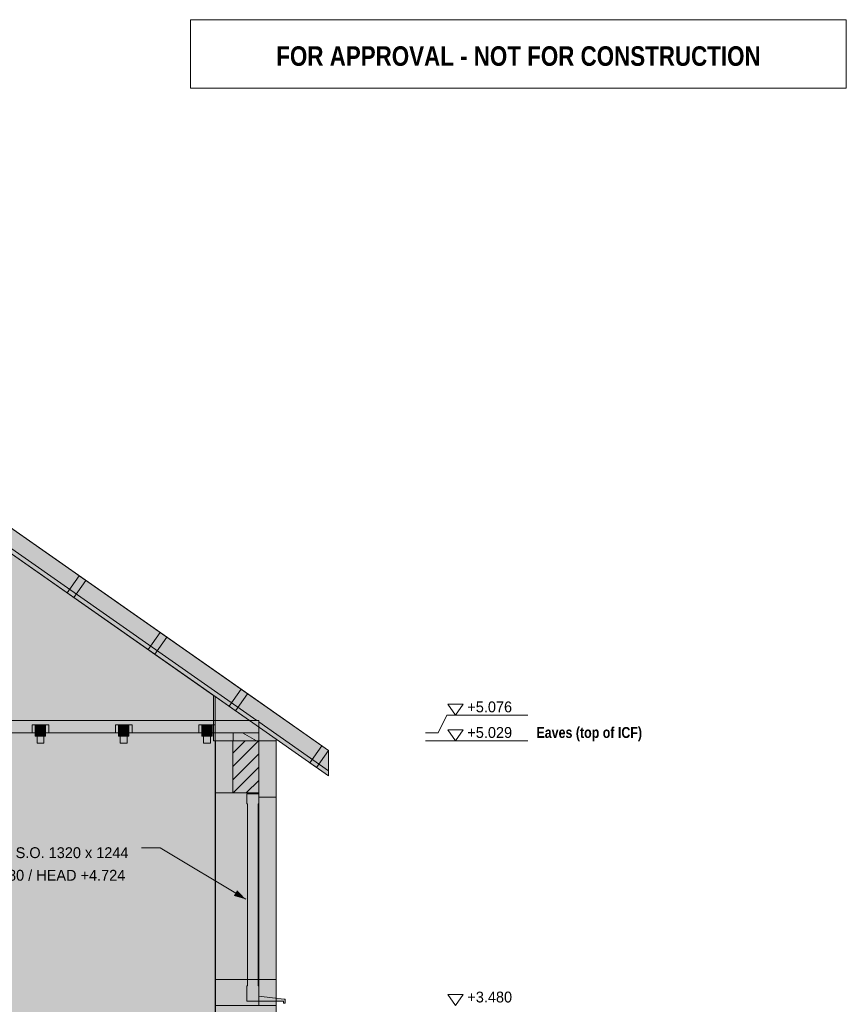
# Model space of a CAD drawing. Header units: millimetres. Extents: x -2519 to 11331, y -3814 to 9252.
# Tile 14 of 14: x 6490 to 11331, y 3487 to 9252. Entities that reach past the tile are written whole.
import ezdxf
from ezdxf.enums import TextEntityAlignment as Align

# ---------------------------------------------------------------- set-up
doc = ezdxf.new("R2010")
doc.units = ezdxf.units.MM
for name, color, linetype in [('FILL-C_BDBDBF', 7, 'Continuous'), ('FILL-C_CCB294', 7, 'Continuous'), ('FILL-EPS', 7, 'Continuous'), ('FILL-INK', 7, 'Continuous'), ('FILL-TIMBER', 7, 'Continuous'), ('FILL-WHITE', 7, 'Continuous'), ('LINE-CORE', 7, 'Continuous'), ('LINE-INK', 7, 'Continuous'), ('LINE-RED', 7, 'Continuous'), ('LINE-STEEL_GREY', 7, 'Continuous'), ('LINE-TIMBER_DK', 7, 'Continuous'), ('TEXT-INK', 7, 'Continuous'), ('TEXT-RED', 7, 'Continuous'), ('TEXT-STEEL', 7, 'Continuous')]:
    doc.layers.add(name, color=color, linetype=linetype)
doc.styles.add('OpenSansCondensed-Bold', font='OpenSansCondensed-Bold.ttf')

msp = doc.modelspace()

# ---------------------------------------------------------------- hatches: boundary and pattern name
at = {"layer": 'FILL-C_BDBDBF', "true_color": 0xbdbdbf}
h = msp.add_hatch(color=9, dxfattribs=at)
h.dxf.hatch_style = 1
h.paths.add_polyline_path([(7889.9, 5029.2), (7889.9, 4724.9), (7752.7, 4724.9), (7737.5, 4724.9), (7737.5, 5029.2), (7874.3, 5029.2)])
at = {"layer": 'FILL-C_CCB294', "true_color": 0xccb294}
h = msp.add_hatch(color=253, dxfattribs=at)
h.dxf.hatch_style = 1
h.paths.add_polyline_path([(7739.9, 5029.2), (7739.9, 5060.8), (7739.9, 5076), (7788.5, 5076), (7889.9, 5076), (7889.9, 5044.4), (7889.9, 5029.2), (7841.2, 5029.2)])
h = msp.add_hatch(color=253, dxfattribs=at)
h.dxf.hatch_style = 1
h.paths.add_polyline_path([(7739.9, 5029.2), (7739.9, 5060.8), (7739.9, 5076), (7788.5, 5076), (7889.9, 5076), (7889.9, 5044.4), (7889.9, 5029.2), (7841.2, 5029.2)])
at = {"layer": 'FILL-EPS', "true_color": 0xccffff}
h = msp.add_hatch(color=7, dxfattribs=at)
h.dxf.hatch_style = 1
h.paths.add_polyline_path([(7737.5, 5029.2), (7737.5, 4724.9), (7635.9, 4724.9), (7635.9, 4746.3), (7635.9, 4791.1), (7635.9, 4811.8), (7635.9, 5029.2)])
h = msp.add_hatch(color=7, dxfattribs=at)
h.dxf.hatch_style = 1
h.paths.add_polyline_path([(7991.5, 4699.9), (7936.8, 4699.9), (7891, 4699.9), (7891, 4711.1), (7891, 4724.9), (7889.9, 4724.9), (7889.9, 5029.2), (7991.5, 5029.2), (7991.5, 4913.2), (7991.5, 4902.7), (7991.5, 4878.2), (7991.5, 4851.8), (7991.5, 4749.2)])
at = {"layer": 'FILL-INK', "true_color": 0x1a1a1f}
h = msp.add_hatch(color=250, dxfattribs=at)
h.dxf.hatch_style = 1
h.paths.add_polyline_path([(7813.7, 4102.3), (7743.9, 4122), (7763.5, 4154.6)])
at = {"layer": 'FILL-TIMBER', "true_color": 0xedd6a8}
h = msp.add_hatch(color=41, dxfattribs=at)
h.dxf.hatch_style = 1
h.paths.add_polyline_path([(7823.7, 3595.2), (7823.7, 3668.3), (7823.7, 3670.2), (7823.7, 4417.2), (7823.7, 4584.9), (7823.7, 4658), (7823.7, 4659.9), (7819.7, 4659.9), (7819.7, 4687.4), (7819.7, 4719.9), (7857.7, 4719.9), (7889.7, 4719.9), (7889.7, 4692.4), (7889.7, 4659.9), (7885.7, 4659.9), (7885.7, 4586.8), (7885.7, 4584.9), (7885.7, 3837.9), (7885.7, 3670.2), (7885.7, 3597.1), (7885.7, 3595.2), (7889.7, 3595.2), (7889.7, 3567.8), (7889.7, 3535.2), (7970.7, 3525.4), (8038.7, 3517.2), (8042, 3517.2), (8044.7, 3517.2), (8044.7, 3506.2), (8044.7, 3493.2), (8039.3, 3493.2), (8034.7, 3493.2), (8034.7, 3498.7), (8034.7, 3505.2), (7917.8, 3505.2), (7819.7, 3505.2), (7819.7, 3518.9), (7819.7, 3535.2), (7819.7, 3562.7), (7819.7, 3595.2)])
at = {"layer": 'FILL-WHITE', "true_color": 0xffffff}
h = msp.add_hatch(color=7, dxfattribs=at)
h.dxf.hatch_style = 1
h.paths.add_polyline_path([(3995.7, 7836.9), (3995.7, 7985.8), (8298.5, 4973), (8298.5, 4824.1), (3995.7, 7836.9)])
h = msp.add_hatch(color=7, dxfattribs=at)
h.dxf.hatch_style = 1
h.paths.add_polyline_path([(3995.7, 7836.9), (3995.7, 7985.8), (8298.5, 4973), (8298.5, 4824.1), (3995.7, 7836.9)])
h = msp.add_hatch(color=7, dxfattribs=at)
h.dxf.hatch_style = 1
h.paths.add_polyline_path([(3995.7, 7836.9), (3995.7, 7985.8), (8298.5, 4973), (8298.5, 4824.1), (3995.7, 7836.9)])
h = msp.add_hatch(color=7, dxfattribs=at)
h.dxf.hatch_style = 1
h.paths.add_polyline_path([(3995.7, 7836.9), (3995.7, 7985.8), (8298.5, 4973), (8298.5, 4824.1), (3995.7, 7836.9)])
h = msp.add_hatch(color=7, dxfattribs=at)
h.dxf.hatch_style = 1
h.paths.add_polyline_path([(3995.7, 7985.8), (7889.9, 5259.1), (8298.5, 4973), (8298.5, 4854.6), (7889.9, 5140.7), (7889.9, 5148), (7879.4, 5148), (3995.7, 7867.4), (3995.7, 7985.8)])
h = msp.add_hatch(color=7, dxfattribs=at)
h.dxf.hatch_style = 1
h.paths.add_polyline_path([(7889.9, 5259.1), (7889.9, 5259.1), (7889.9, 5259.1), (8298.5, 4973), (8298.5, 4973), (8298.5, 4854.6), (7889.9, 5140.7), (7889.9, 5148), (7879.4, 5148), (3995.7, 7867.4), (3995.7, 7985.8)])
h = msp.add_hatch(color=7, dxfattribs=at)
h.dxf.hatch_style = 1
h.paths.add_polyline_path([(3995.7, 7985.8), (7889.9, 5259.1), (8298.5, 4973), (8298.5, 4854.6), (7889.9, 5140.7), (7889.9, 5148), (7879.4, 5148), (3995.7, 7867.4), (3995.7, 7985.8)])
h = msp.add_hatch(color=7, dxfattribs=at)
h.dxf.hatch_style = 1
h.paths.add_polyline_path([(7889.9, 5259.1), (7889.9, 5259.1), (7889.9, 5259.1), (8298.5, 4973), (8298.5, 4973), (8298.5, 4854.6), (7889.9, 5140.7), (7889.9, 5148), (7879.4, 5148), (3995.7, 7867.4), (3995.7, 7985.8)])
h = msp.add_hatch(color=7, dxfattribs=at)
h.dxf.hatch_style = 1
h.paths.add_polyline_path([(3995.7, 7985.8), (7889.9, 5259.1), (8298.5, 4973), (8298.5, 4854.6), (7889.9, 5140.7), (7889.9, 5148), (7879.4, 5148), (3995.7, 7867.4), (3995.7, 7985.8)])
h = msp.add_hatch(color=7, dxfattribs=at)
h.dxf.hatch_style = 1
h.paths.add_polyline_path([(7889.9, 5259.1), (7889.9, 5259.1), (7889.9, 5259.1), (8298.5, 4973), (8298.5, 4973), (8298.5, 4854.6), (7889.9, 5140.7), (7889.9, 5148), (7879.4, 5148), (3995.7, 7867.4), (3995.7, 7985.8)])
h = msp.add_hatch(color=7, dxfattribs=at)
h.dxf.hatch_style = 1
h.paths.add_polyline_path([(3995.7, 7985.8), (7889.9, 5259.1), (8298.5, 4973), (8298.5, 4854.6), (7889.9, 5140.7), (7889.9, 5148), (7879.4, 5148), (3995.7, 7867.4), (3995.7, 7985.8)])
h = msp.add_hatch(color=7, dxfattribs=at)
h.dxf.hatch_style = 1
h.paths.add_polyline_path([(7889.9, 5259.1), (7889.9, 5259.1), (7889.9, 5259.1), (8298.5, 4973), (8298.5, 4973), (8298.5, 4854.6), (7889.9, 5140.7), (7889.9, 5148), (7879.4, 5148), (3995.7, 7867.4), (3995.7, 7985.8)])
h = msp.add_hatch(color=7, dxfattribs=at)
h.dxf.hatch_style = 1
h.paths.add_polyline_path([(3995.7, 7985.8), (7889.9, 5259.1), (8298.5, 4973), (8298.5, 4854.6), (7889.9, 5140.7), (7889.9, 5148), (7879.4, 5148), (3995.7, 7867.4), (3995.7, 7985.8)])
h = msp.add_hatch(color=7, dxfattribs=at)
h.dxf.hatch_style = 1
h.paths.add_polyline_path([(7889.9, 5259.1), (7889.9, 5259.1), (7889.9, 5259.1), (8298.5, 4973), (8298.5, 4973), (8298.5, 4854.6), (7889.9, 5140.7), (7889.9, 5148), (7879.4, 5148), (3995.7, 7867.4), (3995.7, 7985.8)])
h = msp.add_hatch(color=7, dxfattribs=at)
h.dxf.hatch_style = 1
h.paths.add_polyline_path([(3995.7, 7985.8), (7889.9, 5259.1), (8298.5, 4973), (8298.5, 4854.6), (7889.9, 5140.7), (7889.9, 5148), (7879.4, 5148), (3995.7, 7867.4), (3995.7, 7985.8)])
h = msp.add_hatch(color=7, dxfattribs=at)
h.dxf.hatch_style = 1
h.paths.add_polyline_path([(7889.9, 5259.1), (7889.9, 5259.1), (7889.9, 5259.1), (8298.5, 4973), (8298.5, 4973), (8298.5, 4854.6), (7889.9, 5140.7), (7889.9, 5148), (7879.4, 5148), (3995.7, 7867.4), (3995.7, 7985.8)])
h = msp.add_hatch(color=7, dxfattribs=at)
h.dxf.hatch_style = 1
h.paths.add_polyline_path([(355.9, 5288.2), (3903.7, 7772.4), (4087.8, 7772.4), (4203.3, 7691.6), (4203.5, 7691.4), (4203.8, 7691.6), (4204.9, 7690.4), (7635.6, 5288.2), (7635.6, 2743.2), (355.9, 2743.2)])
h = msp.add_hatch(color=7, dxfattribs=at)
h.dxf.hatch_style = 1
h.paths.add_polyline_path([(355.9, 5029.2), (365.8, 5029.2), (365.8, 5295.2), (3903.7, 7772.4), (4087.8, 7772.4), (4213.5, 7684.4), (4431.4, 7531.9), (4431.6, 7531.7), (4431.7, 7531.7), (4433, 7530.7), (4433, 7530.7), (4433, 7530.7), (7625.7, 5295.2), (7625.7, 5029.2), (7635.6, 5029.2), (7635.6, 2743.2), (355.9, 2743.2)])
h = msp.add_hatch(color=7, dxfattribs=at)
h.dxf.hatch_style = 1
h.paths.add_polyline_path([(6768.6, 5895.3), (6838.6, 5995.2), (6877.1, 5968.3), (6807.1, 5868.4)])
h = msp.add_hatch(color=7, dxfattribs=at)
h.dxf.hatch_style = 1
h.paths.add_polyline_path([(6768.6, 5895.3), (6838.6, 5995.2), (6877.1, 5968.3), (6807.1, 5868.4)])
h = msp.add_hatch(color=7, dxfattribs=at)
h.dxf.hatch_style = 1
h.paths.add_polyline_path([(7242.4, 5563.5), (7312.4, 5663.5), (7350.9, 5636.5), (7280.9, 5536.6)])
h = msp.add_hatch(color=7, dxfattribs=at)
h.dxf.hatch_style = 1
h.paths.add_polyline_path([(7242.4, 5563.5), (7312.4, 5663.5), (7350.9, 5636.5), (7280.9, 5536.6)])
h = msp.add_hatch(color=7, dxfattribs=at)
h.dxf.hatch_style = 1
h.paths.add_polyline_path([(7716.2, 5231.8), (7786.2, 5331.7), (7824.7, 5304.8), (7754.7, 5204.8)])
h = msp.add_hatch(color=7, dxfattribs=at)
h.dxf.hatch_style = 1
h.paths.add_polyline_path([(7716.2, 5231.8), (7786.2, 5331.7), (7824.7, 5304.8), (7754.7, 5204.8)])
h = msp.add_hatch(color=7, dxfattribs=at)
h.dxf.hatch_style = 1
h.paths.add_polyline_path([(7625.7, 5295.2), (7635.6, 5288.2), (7635.6, 5029.2), (7625.7, 5029.2), (7625.7, 5295.2)])
h = msp.add_hatch(color=7, dxfattribs=at)
h.dxf.hatch_style = 1
h.paths.add_polyline_path([(7635.6, 5288.2), (7991.5, 5039), (7991.5, 5039), (7991.5, 5039.1), (7991.5, 5039), (7991.5, 2743.2), (7635.6, 2743.2), (7635.6, 4213.4)])
h = msp.add_hatch(color=7, dxfattribs=at)
h.dxf.hatch_style = 1
h.paths.add_polyline_path([(7991.5, 5039), (7991.5, 5029.2), (7635.6, 5029.2), (7635.6, 5288.2)])
h = msp.add_hatch(color=7, dxfattribs=at)
h.dxf.hatch_style = 1
h.paths.add_polyline_path([(101.6, 5148), (7889.9, 5148), (7889.9, 5076), (101.6, 5076)])
h = msp.add_hatch(color=7, dxfattribs=at)
h.dxf.hatch_style = 1
h.paths.add_polyline_path([(101.6, 5148), (7889.9, 5148), (7889.9, 5076), (101.6, 5076)])
h = msp.add_hatch(color=7, dxfattribs=at)
h.dxf.hatch_style = 1
h.paths.add_polyline_path([(101.6, 5148), (7889.9, 5148), (7889.9, 5076), (101.6, 5076)])
h = msp.add_hatch(color=7, dxfattribs=at)
h.dxf.hatch_style = 1
h.paths.add_polyline_path([(101.6, 5148), (7889.9, 5148), (7889.9, 5076), (101.6, 5076)])
h = msp.add_hatch(color=7, dxfattribs=at)
h.dxf.hatch_style = 1
h.paths.add_polyline_path([(101.6, 5148), (7889.9, 5148), (7889.9, 5076), (101.6, 5076)])
h = msp.add_hatch(color=7, dxfattribs=at)
h.dxf.hatch_style = 1
h.paths.add_polyline_path([(101.6, 5148), (7889.9, 5148), (7889.9, 5076), (101.6, 5076)])
h = msp.add_hatch(color=7, dxfattribs=at)
h.dxf.hatch_style = 1
h.paths.add_polyline_path([(101.6, 5148), (7889.9, 5148), (7889.9, 5076), (101.6, 5076)])
h = msp.add_hatch(color=7, dxfattribs=at)
h.dxf.hatch_style = 1
h.paths.add_polyline_path([(101.6, 5148), (7889.9, 5148), (7889.9, 5076), (101.6, 5076)])
h = msp.add_hatch(color=7, dxfattribs=at)
h.dxf.hatch_style = 1
h.paths.add_polyline_path([(101.6, 5148), (7889.9, 5148), (7889.9, 5076), (101.6, 5076)])
h = msp.add_hatch(color=7, dxfattribs=at)
h.dxf.hatch_style = 1
h.paths.add_polyline_path([(101.6, 5148), (7889.9, 5148), (7889.9, 5076), (101.6, 5076)])
h = msp.add_hatch(color=7, dxfattribs=at)
h.dxf.hatch_style = 1
h.paths.add_polyline_path([(101.6, 5148), (7889.9, 5148), (7889.9, 5076), (101.6, 5076)])
h = msp.add_hatch(color=7, dxfattribs=at)
h.dxf.hatch_style = 1
h.paths.add_polyline_path([(101.6, 5148), (7889.9, 5148), (7889.9, 5076), (101.6, 5076)])
h = msp.add_hatch(color=7, dxfattribs=at)
h.dxf.hatch_style = 1
h.paths.add_polyline_path([(6563.3, 5123), (6581.3, 5123), (6660.3, 5123), (6660.3, 5076), (6642.3, 5076), (6642.3, 5056), (6581.3, 5056), (6581.3, 5076), (6563.3, 5076)])
h = msp.add_hatch(color=7, dxfattribs=at)
h.dxf.hatch_style = 1
h.paths.add_polyline_path([(6642.3, 5123), (6660.3, 5123), (6660.3, 5076), (6642.3, 5076), (6642.3, 5056), (6581.3, 5056), (6581.3, 5076), (6563.3, 5076), (6563.3, 5123)])
h = msp.add_hatch(color=7, dxfattribs=at)
h.dxf.hatch_style = 1
h.paths.add_polyline_path([(6581.3, 5123), (6642.3, 5123), (6642.3, 5056), (6581.3, 5056)])
h = msp.add_hatch(color=7, dxfattribs=at)
h.dxf.hatch_style = 1
h.paths.add_polyline_path([(6642.3, 5123), (6642.3, 5056), (6581.3, 5056), (6581.3, 5123)])
h = msp.add_hatch(color=7, dxfattribs=at)
h.dxf.hatch_style = 1
h.paths.add_polyline_path([(6591.8, 5106), (6631.8, 5106), (6631.8, 5016), (6591.8, 5016)])
h = msp.add_hatch(color=7, dxfattribs=at)
h.dxf.hatch_style = 1
h.paths.add_polyline_path([(6631.8, 5106), (6631.8, 5016), (6591.8, 5016), (6591.8, 5106)])
h = msp.add_hatch(color=7, dxfattribs=at)
h.dxf.hatch_style = 1
h.paths.add_polyline_path([(7050.9, 5123), (7068.9, 5123), (7147.9, 5123), (7147.9, 5076), (7129.9, 5076), (7129.9, 5056), (7068.9, 5056), (7068.9, 5076), (7050.9, 5076)])
h = msp.add_hatch(color=7, dxfattribs=at)
h.dxf.hatch_style = 1
h.paths.add_polyline_path([(7129.9, 5123), (7147.9, 5123), (7147.9, 5076), (7129.9, 5076), (7129.9, 5056), (7068.9, 5056), (7068.9, 5076), (7050.9, 5076), (7050.9, 5123)])
h = msp.add_hatch(color=7, dxfattribs=at)
h.dxf.hatch_style = 1
h.paths.add_polyline_path([(7068.9, 5123), (7129.9, 5123), (7129.9, 5056), (7068.9, 5056)])
h = msp.add_hatch(color=7, dxfattribs=at)
h.dxf.hatch_style = 1
h.paths.add_polyline_path([(7068.9, 5123), (7129.9, 5123), (7129.9, 5056), (7068.9, 5056)])
h = msp.add_hatch(color=7, dxfattribs=at)
h.dxf.hatch_style = 1
h.paths.add_polyline_path([(7079.4, 5106), (7119.4, 5106), (7119.4, 5016), (7079.4, 5016)])
h = msp.add_hatch(color=7, dxfattribs=at)
h.dxf.hatch_style = 1
h.paths.add_polyline_path([(7119.4, 5106), (7119.4, 5016), (7079.4, 5016), (7079.4, 5106)])
h = msp.add_hatch(color=7, dxfattribs=at)
h.dxf.hatch_style = 1
h.paths.add_polyline_path([(7538.5, 5123), (7556.5, 5123), (7635.5, 5123), (7635.5, 5076), (7617.5, 5076), (7617.5, 5056), (7556.5, 5056), (7556.5, 5076), (7538.5, 5076)])
h = msp.add_hatch(color=7, dxfattribs=at)
h.dxf.hatch_style = 1
h.paths.add_polyline_path([(7617.5, 5123), (7635.5, 5123), (7635.5, 5076), (7617.5, 5076), (7617.5, 5056), (7556.5, 5056), (7556.5, 5076), (7538.5, 5076), (7538.5, 5123)])
h = msp.add_hatch(color=7, dxfattribs=at)
h.dxf.hatch_style = 1
h.paths.add_polyline_path([(7556.5, 5123), (7617.5, 5123), (7617.5, 5056), (7556.5, 5056)])
h = msp.add_hatch(color=7, dxfattribs=at)
h.dxf.hatch_style = 1
h.paths.add_polyline_path([(7556.5, 5123), (7617.5, 5123), (7617.5, 5056), (7556.5, 5056)])
h = msp.add_hatch(color=7, dxfattribs=at)
h.dxf.hatch_style = 1
h.paths.add_polyline_path([(7567, 5106), (7607, 5106), (7607, 5016), (7567, 5016)])
h = msp.add_hatch(color=7, dxfattribs=at)
h.dxf.hatch_style = 1
h.paths.add_polyline_path([(7607, 5106), (7607, 5016), (7567, 5016), (7567, 5106)])
h = msp.add_hatch(color=7, dxfattribs=at)
h.dxf.hatch_style = 1
h.paths.add_polyline_path([(7739.9, 5076), (7889.9, 5076), (7889.9, 5029.2), (7739.9, 5029.2)])
h = msp.add_hatch(color=7, dxfattribs=at)
h.dxf.hatch_style = 1
h.paths.add_polyline_path([(7635.6, 5029.2), (7635.6, 5029.2), (7635.6, 5029.2), (7635.6, 5029.6), (7635.6, 5029.2), (7991.5, 5029.2), (7991.5, 2743.2), (7635.9, 2743.2), (7635.9, 2742.8), (7635.9, 2743.2), (7635.6, 2743.2)])
h = msp.add_hatch(color=7, dxfattribs=at)
h.dxf.hatch_style = 1
h.paths.add_polyline_path([(7635.9, 2743.2), (7635.9, 5029.2), (7991.5, 5029.2), (7991.5, 2743.2)])
h = msp.add_hatch(color=7, dxfattribs=at)
h.dxf.hatch_style = 1
h.paths.add_polyline_path([(8190, 4900), (8260, 4999.9), (8298.5, 4973), (8228.5, 4873.1)])
h = msp.add_hatch(color=7, dxfattribs=at)
h.dxf.hatch_style = 1
h.paths.add_polyline_path([(8190, 4900), (8260, 4999.9), (8298.5, 4973), (8228.5, 4873.1)])
h = msp.add_hatch(color=7, dxfattribs=at)
h.dxf.hatch_style = 1
h.paths.add_polyline_path([(7891, 4724.9), (7891, 3632.6), (7635.9, 3632.6), (7635.9, 4724.9)])
h = msp.add_hatch(color=7, dxfattribs=at)
h.dxf.hatch_style = 1
h.paths.add_polyline_path([(7635.9, 4724.9), (7891, 4724.9), (7891, 3632.6), (7635.9, 3632.6)])
h = msp.add_hatch(color=7, dxfattribs=at)
h.dxf.hatch_style = 1
h.paths.add_polyline_path([(7891, 4724.9), (7891, 3480.2), (7635.9, 3480.2), (7635.9, 4724.9)])
h = msp.add_hatch(color=7, dxfattribs=at)
h.dxf.hatch_style = 1
h.paths.add_polyline_path([(7991.5, 4699.9), (7991.5, 3632.6), (7891, 3632.6), (7891, 4699.9)])
h = msp.add_hatch(color=7, dxfattribs=at)
h.dxf.hatch_style = 1
h.paths.add_polyline_path([(7891, 3632.6), (7891, 4699.9), (7991.5, 4699.9), (7991.5, 3632.6)])
h = msp.add_hatch(color=7, dxfattribs=at)
h.dxf.hatch_style = 1
h.paths.add_polyline_path([(7991.5, 4699.9), (7991.5, 3480.2), (7891, 3480.2), (7891, 4699.9)])

# ---------------------------------------------------------------- linework, layer by layer
at = {"layer": 'LINE-CORE', "lineweight": 5}
for points in [[(3995.7, 7836.9), (3995.7, 7985.8), (8298.5, 4973), (8298.5, 4973), (8298.5, 4973), (8298.5, 4973), (8298.5, 4824.1), (3995.7, 7836.9), (3995.7, 7836.9), (3995.7, 7836.9)], [(3995.7, 7836.9), (3995.7, 7985.8), (8298.5, 4973), (8298.5, 4973), (8298.5, 4973), (8298.5, 4973), (8298.5, 4824.1), (3995.7, 7836.9), (3995.7, 7836.9), (3995.7, 7836.9)], [(3995.7, 7836.9), (3995.7, 7985.8), (8298.5, 4973), (8298.5, 4973), (8298.5, 4973), (8298.5, 4973), (8298.5, 4824.1), (3995.7, 7836.9), (3995.7, 7836.9), (3995.7, 7836.9)], [(3995.7, 7836.9), (3995.7, 7985.8), (8298.5, 4973), (8298.5, 4973), (8298.5, 4973), (8298.5, 4973), (8298.5, 4824.1), (3995.7, 7836.9), (3995.7, 7836.9), (3995.7, 7836.9)], [(3995.7, 7985.8), (7889.9, 5259.1), (7889.9, 5259.1), (8298.5, 4973), (8298.5, 4973), (8298.5, 4973), (8298.5, 4854.6), (7889.9, 5140.7), (7889.9, 5140.7), (7889.9, 5140.7), (7889.9, 5148), (7879.4, 5148), (7879.4, 5148), (3995.7, 7867.4), (3995.7, 7985.8), (3995.7, 7985.8)], [(7889.9, 5259.1), (7889.9, 5259.1), (7889.9, 5259.1), (8298.5, 4973), (8298.5, 4973), (8298.5, 4854.6), (7889.9, 5140.7), (7889.9, 5148), (7879.4, 5148), (3995.7, 7867.4), (3995.7, 7985.8)], [(3995.7, 7985.8), (7889.9, 5259.1), (7889.9, 5259.1), (8298.5, 4973), (8298.5, 4973), (8298.5, 4973), (8298.5, 4854.6), (7889.9, 5140.7), (7889.9, 5140.7), (7889.9, 5140.7), (7889.9, 5148), (7879.4, 5148), (7879.4, 5148), (3995.7, 7867.4), (3995.7, 7985.8), (3995.7, 7985.8)], [(7889.9, 5259.1), (7889.9, 5259.1), (7889.9, 5259.1), (8298.5, 4973), (8298.5, 4973), (8298.5, 4854.6), (7889.9, 5140.7), (7889.9, 5148), (7879.4, 5148), (3995.7, 7867.4), (3995.7, 7985.8)], [(3995.7, 7985.8), (7889.9, 5259.1), (7889.9, 5259.1), (8298.5, 4973), (8298.5, 4973), (8298.5, 4973), (8298.5, 4854.6), (7889.9, 5140.7), (7889.9, 5140.7), (7889.9, 5140.7), (7889.9, 5148), (7879.4, 5148), (7879.4, 5148), (3995.7, 7867.4), (3995.7, 7985.8), (3995.7, 7985.8)], [(7889.9, 5259.1), (7889.9, 5259.1), (7889.9, 5259.1), (8298.5, 4973), (8298.5, 4973), (8298.5, 4854.6), (7889.9, 5140.7), (7889.9, 5148), (7879.4, 5148), (3995.7, 7867.4), (3995.7, 7985.8)], [(3995.7, 7985.8), (7889.9, 5259.1), (7889.9, 5259.1), (8298.5, 4973), (8298.5, 4973), (8298.5, 4973), (8298.5, 4854.6), (7889.9, 5140.7), (7889.9, 5140.7), (7889.9, 5140.7), (7889.9, 5148), (7879.4, 5148), (7879.4, 5148), (3995.7, 7867.4), (3995.7, 7985.8), (3995.7, 7985.8)], [(7889.9, 5259.1), (7889.9, 5259.1), (7889.9, 5259.1), (8298.5, 4973), (8298.5, 4973), (8298.5, 4854.6), (7889.9, 5140.7), (7889.9, 5148), (7879.4, 5148), (3995.7, 7867.4), (3995.7, 7985.8)], [(3995.7, 7985.8), (7889.9, 5259.1), (7889.9, 5259.1), (8298.5, 4973), (8298.5, 4973), (8298.5, 4973), (8298.5, 4854.6), (7889.9, 5140.7), (7889.9, 5140.7), (7889.9, 5140.7), (7889.9, 5148), (7879.4, 5148), (7879.4, 5148), (3995.7, 7867.4), (3995.7, 7985.8), (3995.7, 7985.8)], [(7889.9, 5259.1), (7889.9, 5259.1), (7889.9, 5259.1), (8298.5, 4973), (8298.5, 4973), (8298.5, 4854.6), (7889.9, 5140.7), (7889.9, 5148), (7879.4, 5148), (3995.7, 7867.4), (3995.7, 7985.8)], [(3995.7, 7985.8), (7889.9, 5259.1), (7889.9, 5259.1), (8298.5, 4973), (8298.5, 4973), (8298.5, 4973), (8298.5, 4854.6), (7889.9, 5140.7), (7889.9, 5140.7), (7889.9, 5140.7), (7889.9, 5148), (7879.4, 5148), (7879.4, 5148), (3995.7, 7867.4), (3995.7, 7985.8), (3995.7, 7985.8)], [(7889.9, 5259.1), (7889.9, 5259.1), (7889.9, 5259.1), (8298.5, 4973), (8298.5, 4973), (8298.5, 4854.6), (7889.9, 5140.7), (7889.9, 5148), (7879.4, 5148), (3995.7, 7867.4), (3995.7, 7985.8)], [(355.9, 5288.2), (3903.7, 7772.4), (4087.8, 7772.4), (4203.3, 7691.6), (4203.5, 7691.4), (4203.8, 7691.6), (4204.9, 7690.4), (7635.6, 5288.2), (7635.6, 2743.2), (355.9, 2743.2)], [(355.9, 5029.2), (365.8, 5029.2), (365.8, 5295.2), (3903.7, 7772.4), (4087.8, 7772.4), (4213.5, 7684.4), (4431.4, 7531.9), (4431.6, 7531.7), (4431.7, 7531.7), (4433, 7530.7), (4433, 7530.7), (4433, 7530.7), (7625.7, 5295.2), (7625.7, 5029.2), (7635.6, 5029.2), (7635.6, 2743.2), (355.9, 2743.2)], [(6768.6, 5895.3), (6838.6, 5995.2), (6877.1, 5968.3), (6807.1, 5868.4)], [(6768.6, 5895.3), (6838.6, 5995.2), (6877.1, 5968.3), (6807.1, 5868.4)], [(7242.4, 5563.5), (7312.4, 5663.5), (7312.4, 5663.5), (7312.4, 5663.5), (7350.9, 5636.5), (7280.9, 5536.6), (7280.9, 5536.6), (7280.9, 5536.6)], [(7242.4, 5563.5), (7312.4, 5663.5), (7312.4, 5663.5), (7312.4, 5663.5), (7350.9, 5636.5), (7280.9, 5536.6), (7280.9, 5536.6), (7280.9, 5536.6)], [(7716.2, 5231.8), (7786.2, 5331.7), (7786.2, 5331.7), (7786.2, 5331.7), (7824.7, 5304.8), (7754.7, 5204.8), (7754.7, 5204.8), (7754.7, 5204.8)], [(7716.2, 5231.8), (7786.2, 5331.7), (7786.2, 5331.7), (7786.2, 5331.7), (7824.7, 5304.8), (7754.7, 5204.8), (7754.7, 5204.8), (7754.7, 5204.8)], [(7625.7, 5295.2), (7625.7, 5295.2), (7625.7, 5295.2), (7635.6, 5288.2), (7635.6, 5029.2), (7635.6, 5029.2), (7625.7, 5029.2), (7625.7, 5295.2), (7625.7, 5295.2)], [(7635.6, 5288.2), (7991.5, 5039), (7991.5, 5039), (7991.5, 5039.1), (7991.5, 5039), (7991.5, 2743.2), (7991.5, 2743.2), (7635.6, 2743.2), (7635.6, 4213.4), (7635.6, 4213.4)], [(7991.5, 5039), (7991.5, 5029.2), (7635.6, 5029.2), (7635.6, 5288.2), (7635.6, 5288.2)], [(101.6, 5148), (7889.9, 5148), (7889.9, 5076), (101.6, 5076)], [(101.6, 5148), (7889.9, 5148), (7889.9, 5148), (7889.9, 5076), (101.6, 5076), (101.6, 5076)], [(101.6, 5148), (7889.9, 5148), (7889.9, 5076), (101.6, 5076)], [(101.6, 5148), (7889.9, 5148), (7889.9, 5148), (7889.9, 5076), (101.6, 5076), (101.6, 5076)], [(101.6, 5148), (7889.9, 5148), (7889.9, 5076), (101.6, 5076)], [(101.6, 5148), (7889.9, 5148), (7889.9, 5148), (7889.9, 5076), (101.6, 5076), (101.6, 5076)], [(101.6, 5148), (7889.9, 5148), (7889.9, 5076), (101.6, 5076)], [(101.6, 5148), (7889.9, 5148), (7889.9, 5148), (7889.9, 5076), (101.6, 5076), (101.6, 5076)], [(101.6, 5148), (7889.9, 5148), (7889.9, 5076), (101.6, 5076)], [(101.6, 5148), (7889.9, 5148), (7889.9, 5148), (7889.9, 5076), (101.6, 5076), (101.6, 5076)], [(101.6, 5148), (7889.9, 5148), (7889.9, 5076), (101.6, 5076)], [(101.6, 5148), (7889.9, 5148), (7889.9, 5148), (7889.9, 5076), (101.6, 5076), (101.6, 5076)], [(6563.3, 5123), (6581.3, 5123), (6660.3, 5123), (6660.3, 5076), (6642.3, 5076), (6642.3, 5056), (6581.3, 5056), (6581.3, 5076), (6563.3, 5076)], [(6642.3, 5123), (6660.3, 5123), (6660.3, 5076), (6642.3, 5076), (6642.3, 5056), (6581.3, 5056), (6581.3, 5076), (6563.3, 5076), (6563.3, 5123)], [(6581.3, 5123), (6642.3, 5123), (6642.3, 5056), (6581.3, 5056)], [(6642.3, 5123), (6642.3, 5056), (6581.3, 5056), (6581.3, 5123)], [(6591.8, 5106), (6631.8, 5106), (6631.8, 5016), (6591.8, 5016)], [(6631.8, 5106), (6631.8, 5016), (6591.8, 5016), (6591.8, 5106)], [(7050.9, 5123), (7068.9, 5123), (7147.9, 5123), (7147.9, 5076), (7129.9, 5076), (7129.9, 5056), (7068.9, 5056), (7068.9, 5076), (7050.9, 5076)], [(7129.9, 5123), (7147.9, 5123), (7147.9, 5076), (7129.9, 5076), (7129.9, 5056), (7068.9, 5056), (7068.9, 5076), (7050.9, 5076), (7050.9, 5123)], [(7068.9, 5123), (7129.9, 5123), (7129.9, 5056), (7068.9, 5056)], [(7068.9, 5123), (7129.9, 5123), (7129.9, 5056), (7068.9, 5056)], [(7079.4, 5106), (7119.4, 5106), (7119.4, 5016), (7079.4, 5016)], [(7119.4, 5106), (7119.4, 5016), (7079.4, 5016), (7079.4, 5106)], [(7538.5, 5123), (7556.5, 5123), (7635.5, 5123), (7635.5, 5076), (7617.5, 5076), (7617.5, 5056), (7556.5, 5056), (7556.5, 5076), (7538.5, 5076)], [(7617.5, 5123), (7635.5, 5123), (7635.5, 5076), (7617.5, 5076), (7617.5, 5056), (7556.5, 5056), (7556.5, 5076), (7538.5, 5076), (7538.5, 5123)], [(7556.5, 5123), (7617.5, 5123), (7617.5, 5056), (7556.5, 5056)], [(7556.5, 5123), (7617.5, 5123), (7617.5, 5056), (7556.5, 5056)], [(7567, 5106), (7607, 5106), (7607, 5016), (7567, 5016)], [(7607, 5106), (7607, 5016), (7567, 5016), (7567, 5106)], [(7739.9, 5076), (7889.9, 5076), (7889.9, 5029.2), (7739.9, 5029.2)], [(7635.6, 5029.2), (7635.6, 5029.2), (7635.6, 5029.2), (7635.6, 5029.6), (7635.6, 5029.2), (7991.5, 5029.2), (7991.5, 5029.2), (7991.5, 2743.2), (7991.5, 2743.2), (7635.9, 2743.2), (7635.9, 2742.8), (7635.9, 2743.2), (7635.6, 2743.2)], [(7635.9, 2743.2), (7635.9, 5029.2), (7991.5, 5029.2), (7991.5, 5029.2), (7991.5, 2743.2), (7635.9, 2743.2)], [(8190, 4900), (8260, 4999.9), (8298.5, 4973), (8228.5, 4873.1)], [(8190, 4900), (8260, 4999.9), (8298.5, 4973), (8228.5, 4873.1)], [(7891, 4724.9), (7891, 3632.6), (7635.9, 3632.6), (7635.9, 4724.9)], [(7635.9, 4724.9), (7891, 4724.9), (7891, 3632.6), (7635.9, 3632.6)], [(7891, 4724.9), (7891, 3480.2), (7891, 3480.2), (7635.9, 3480.2), (7635.9, 4724.9), (7635.9, 4724.9)], [(7991.5, 4699.9), (7991.5, 3632.6), (7991.5, 3632.6), (7891, 3632.6), (7891, 4699.9), (7891, 4699.9)], [(7891, 3632.6), (7891, 4699.9), (7991.5, 4699.9), (7991.5, 4699.9), (7991.5, 3632.6), (7891, 3632.6)], [(7991.5, 4699.9), (7991.5, 3480.2), (7891, 3480.2), (7891, 4699.9)]]:
    msp.add_lwpolyline(points, close=True, dxfattribs=at)
at = {"layer": 'LINE-INK', "lineweight": 5}
for p, q in [((8941.5, 5076), (8991.5, 5179)), ((8991.5, 5179), (9466.3, 5179)), ((8866.5, 5076), (8941.5, 5076)), ((8866.5, 5029), (8941.5, 5029)), ((8941.5, 5029), (8991.5, 5029)), ((8991.5, 5029), (9466.3, 5029)), ((7313.7, 4402.3), (7203.7, 4402.3)), ((7813.7, 4102.3), (7313.7, 4402.3))]:
    msp.add_line(p, q, dxfattribs=at)
for points in [[(9041.5, 5179), (8996.5, 5244), (9086.5, 5244)], [(7739.9, 5029.2), (7739.9, 5060.8), (7739.9, 5076), (7788.5, 5076), (7889.9, 5076), (7889.9, 5044.4), (7889.9, 5029.2), (7841.2, 5029.2)], [(7739.9, 5029.2), (7739.9, 5060.8), (7739.9, 5076), (7788.5, 5076), (7889.9, 5076), (7889.9, 5044.4), (7889.9, 5029.2), (7841.2, 5029.2)], [(9041.5, 5029), (8996.5, 5094), (9086.5, 5094)], [(7737.5, 5029.2), (7737.5, 4724.9), (7635.9, 4724.9), (7635.9, 4746.3), (7635.9, 4791.1), (7635.9, 4811.8), (7635.9, 5029.2)], [(7891, 4724.9), (7889.9, 4724.9), (7752.7, 4724.9), (7737.5, 4724.9), (7635.9, 4724.9), (7635.9, 4746.3), (7635.9, 4791.1), (7635.9, 4811.8), (7635.9, 5029.2), (7737.5, 5029.2), (7874.3, 5029.2), (7889.9, 5029.2), (7991.5, 5029.2), (7991.5, 4913.2), (7991.5, 4902.7), (7991.5, 4878.2), (7991.5, 4851.8), (7991.5, 4749.2), (7991.5, 4699.9), (7936.8, 4699.9), (7891, 4699.9), (7891, 4711.1)], [(7889.9, 5029.2), (7889.9, 4724.9), (7752.7, 4724.9), (7737.5, 4724.9), (7737.5, 5029.2), (7874.3, 5029.2)], [(7991.5, 4699.9), (7936.8, 4699.9), (7891, 4699.9), (7891, 4711.1), (7891, 4724.9), (7889.9, 4724.9), (7889.9, 5029.2), (7991.5, 5029.2), (7991.5, 4913.2), (7991.5, 4902.7), (7991.5, 4878.2), (7991.5, 4851.8), (7991.5, 4749.2)], [(7823.7, 3595.2), (7823.7, 3668.3), (7823.7, 3670.2), (7823.7, 4417.2), (7823.7, 4584.9), (7823.7, 4658), (7823.7, 4659.9), (7819.7, 4659.9), (7819.7, 4687.4), (7819.7, 4719.9), (7857.7, 4719.9), (7889.7, 4719.9), (7889.7, 4692.4), (7889.7, 4659.9), (7885.7, 4659.9), (7885.7, 4586.8), (7885.7, 4584.9), (7885.7, 3837.9), (7885.7, 3670.2), (7885.7, 3597.1), (7885.7, 3595.2), (7889.7, 3595.2), (7889.7, 3567.8), (7889.7, 3535.2), (7970.7, 3525.4), (8038.7, 3517.2), (8042, 3517.2), (8044.7, 3517.2), (8044.7, 3506.2), (8044.7, 3493.2), (8039.3, 3493.2), (8034.7, 3493.2), (8034.7, 3498.7), (8034.7, 3505.2), (7917.8, 3505.2), (7819.7, 3505.2), (7819.7, 3518.9), (7819.7, 3535.2), (7819.7, 3562.7), (7819.7, 3595.2)], [(9041.5, 3480), (8996.5, 3545), (9086.5, 3545)]]:
    msp.add_lwpolyline(points, close=True, dxfattribs=at)
at = {"layer": 'LINE-RED', "lineweight": 5}
msp.add_lwpolyline([(7491, 8852), (11330.6, 8852), (11330.6, 9252), (7491, 9252)], close=True, dxfattribs=at)
at = {"layer": 'LINE-STEEL_GREY', "lineweight": 5}
for p, q in [((7737.5, 4878.6), (7888.1, 5029.2)), ((7737.5, 4956.4), (7810.3, 5029.2)), ((7737.5, 4800.9), (7889.9, 4953.2)), ((7739.3, 4724.9), (7889.9, 4875.5)), ((7817.1, 4724.9), (7889.9, 4797.7))]:
    msp.add_line(p, q, dxfattribs=at)
at = {"layer": 'LINE-TIMBER_DK', "lineweight": 5}
msp.add_line((7795.2, 5076), (7876.3, 5029.2), dxfattribs=at)
msp.add_line((7795.2, 5076), (7876.3, 5029.2), dxfattribs=at)

# ---------------------------------------------------------------- texts
at = {"layer": 'TEXT-INK'}
for s, p in [('+5.076', (9111.5, 5196.5)), ('+5.029', (9111.5, 5046.5)), ('U1-L2-W7 S.O. 1320 x 1244', (6056, 4342.8)), ('SILL +3.480 / HEAD +4.724', (6056, 4210.5)), ('+3.480', (9111.5, 3497.5))]:
    msp.add_text(s, height=63.5, dxfattribs=at).set_placement(p)
at = {"layer": 'TEXT-RED', "style": 'OpenSansCondensed-Bold'}
msp.add_text('FOR APPROVAL - NOT FOR CONSTRUCTION', height=114.3, dxfattribs=at).set_placement((9410.8, 8982), align=Align.CENTER)
at = {"layer": 'TEXT-STEEL', "style": 'OpenSansCondensed-Bold'}
msp.add_text('Eaves (top of ICF)', height=63.5, dxfattribs=at).set_placement((9516.3, 5046.5))

doc.saveas('drawing.dxf')
